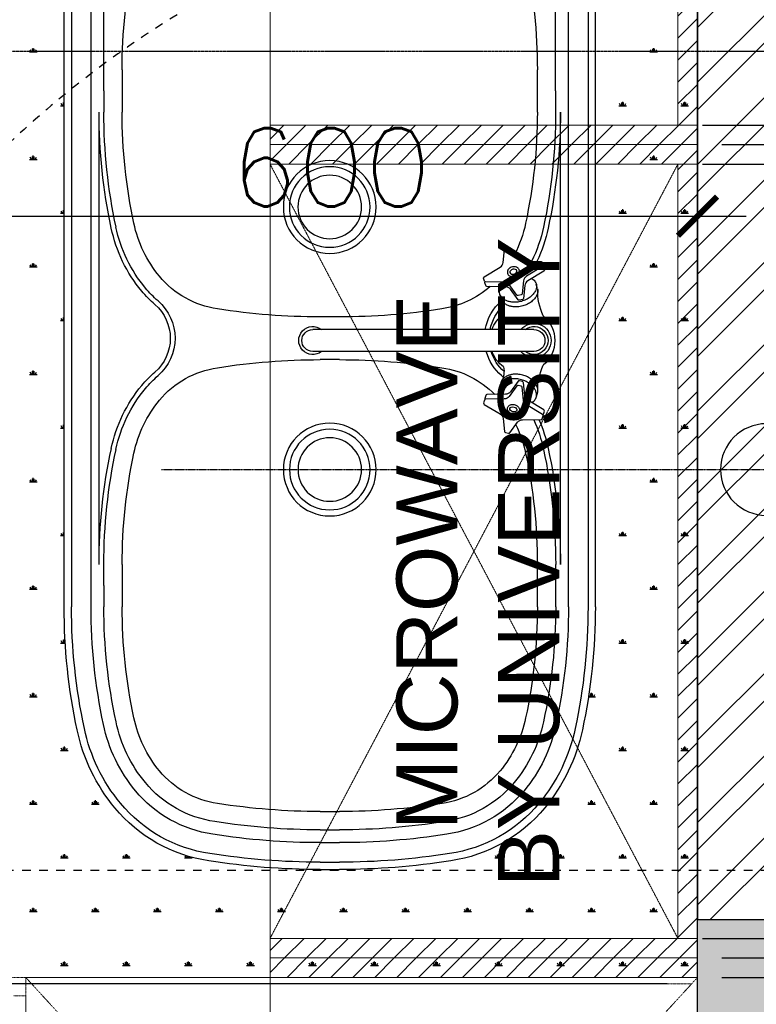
# Model space of a CAD drawing. Header units: millimetres. Extents: x -115474967 to 444143, y -74377 to 241828222.
# Tile 199 of 256: x -79289 to -78686, y 246475 to 247281. Entities that reach past the tile are written whole.
import ezdxf

# ---------------------------------------------------------------- set-up
doc = ezdxf.new("R2010")
doc.units = ezdxf.units.MM
doc.header["$MEASUREMENT"] = 0
for name, pattern in [('$0$DASHED2', [0.375, 0.25, -0.125]), ('CENTER2', [1.125, 0.75, -0.125, 0.125, -0.125]), ('Dashed', [280, 140, -140]), ('DASHED2', [0.375, 0.25, -0.125])]:
    doc.linetypes.add(name, pattern=pattern)
for name, color, linetype in [('00-2 Demolish', 5, 'Dashed'), ('00-2 Walls', 4, 'Continuous'), ('00-2 Walls Exist', 7, 'Continuous'), ('00-6 H-Brickwork', 9, 'Continuous'), ('DIMS-20', 9, 'Continuous'), ('EB Retained', 9, 'Continuous'), ('FITT-SANT', 5, 'Continuous'), ('JOIN-SEC.18', 9, 'Continuous'), ('Paving', 253, 'Continuous'), ('STRU-SLEEVE', 3, 'Continuous'), ('TEXT-20', 2, 'Continuous'), ('TEXT-REFN', 5, 'Continuous')]:
    doc.layers.add(name, color=color, linetype=linetype)
doc.layers.add('Lines', color=1, linetype='Continuous', lineweight=9)
doc.styles.add('DIMS', font='simplex.shx')
doc.styles.add('TEXT-20', font='arial.ttf', dxfattribs={"height": 40})
doc.dimstyles.new('DIM-20', dxfattribs={"dimscale": 4, "dimtxt": 10, "dimasz": 8, "dimexe": 10, "dimexo": 5, "dimgap": 4, "dimtad": 1, "dimdec": 0, "dimrnd": 5, "dimdsep": 46, "dimtxsty": 'DIMS', "dimblk": 'ARCHTICK', "dimcen": 25, "dimdle": 10, "dimclrd": 9, "dimclre": 9, "dimclrt": 4, "dimadec": 0, "dimazin": 0, "dimtfac": 1, "dimtdec": 0, "dimtmove": 2, "dimatfit": 2, "dimfxl": 1, "dimtolj": 1, "dimtzin": 0, "dimarcsym": 0})
pattern_1 = [(225, (-222232.57, 146332.552), (8.9802561, -8.9802561), [])]

# ---------------------------------------------------------------- blocks, each defined once
blk = doc.blocks.new('fridge')
at = {"layer": 'Paving', "color": 8, "linetype": 'DASHED2', "lineweight": 0, "ltscale": 0.05}
for p, q in [((43406, 48685.53), (43406, 48695.53)), ((43421, 48685.53), (42821, 48685.53)), ((42836, 48685.53), (43406, 48685.53)), ((43421, 48135.53), (43421, 48685.53)), ((42821, 48135.53), (43421, 48135.53))]:
    blk.add_line(p, q, dxfattribs=at)
blk = doc.blocks.new('_ArchTick')
at = {"color": 0, "linetype": 'ByBlock', "const_width": 0.15}
blk.add_lwpolyline([(-0.5, -0.5), (0.5, 0.5)], dxfattribs=at)
blk = doc.blocks.new('*D433')
at = {"layer": 'Defpoints', "color": 0, "transparency": 16777216}
for p in [(-78734.33, 248037.22), (-79334.33, 247437.22), (-78734.33, 247120.62)]:
    blk.add_point(p, dxfattribs=at)
at = {"layer": 'DIMS-20', "color": 9, "lineweight": -2, "transparency": 16777216}
for p, q in [((-78734.33, 248017.22), (-78734.33, 247080.62)), ((-79334.33, 247417.22), (-79334.33, 247080.62)), ((-79374.33, 247120.62), (-78694.33, 247120.62))]:
    blk.add_line(p, q, dxfattribs=at)
at = {"layer": 'DIMS-20', "color": 9, "lineweight": -2, "transparency": 16777216, "xscale": 32, "yscale": 32, "zscale": 32, "rotation": 180}
blk.add_blockref('_ArchTick', (-79334.33, 247120.62), dxfattribs=at)
at = {"layer": 'DIMS-20', "color": 9, "lineweight": -2, "transparency": 16777216, "xscale": 32, "yscale": 32, "zscale": 32}
blk.add_blockref('_ArchTick', (-78734.33, 247120.62), dxfattribs=at)
at = {"layer": 'DIMS-20', "color": 4, "transparency": 16777216, "insert": (-79034.33, 247160.62), "char_height": 64, "attachment_point": 5, "style": 'DIMS'}
blk.add_mtext('\\A1;600', dxfattribs=at)
blk = doc.blocks.new('B_cobra sink mixer plan')
at = {"layer": 'FITT-SANT', "color": 9}
for p, q in [((-42.41, 2.9), (-46.22, 1.88)), ((-9, 0), (-9, -181.14)), ((9, 0), (9, -181.14)), ((42.41, 2.9), (46.22, 1.88)), ((-34.35, -27.03), (-38.2, -28.06)), ((34.35, -27.03), (38.2, -28.06))]:
    blk.add_line(p, q, dxfattribs=at)
at = {"layer": 'FITT-SANT', "color": 9, "elevation": 0}
for points in [[(-60.83, 7.35, -0.206916), (-60.2, 7.84), (-57.81, 8.48, -0.336403), (-56.69, 8.03), (-48.89, -5.14, 0.236573), (-45.13, -7.56), (-34.51, -8.7, -0.309874), (-33.65, -9.44), (-32.97, -11.98, -0.309874), (-33.35, -13.04), (-41.97, -19.34, 0.236573), (-44.02, -23.32), (-44.19, -38.62, -0.336403), (-44.93, -39.57), (-47.33, -40.21, -0.206965), (-48.11, -40.1, -0.206965)], [(60.83, 7.35, 0.206916), (60.2, 7.84), (57.81, 8.48, 0.336403), (56.69, 8.03), (48.89, -5.14, -0.236573), (45.13, -7.56), (34.51, -8.7, 0.309874), (33.65, -9.44), (32.97, -11.98, 0.309874), (33.35, -13.04), (41.97, -19.34, -0.236573), (44.02, -23.32), (44.19, -38.62, 0.336403), (44.93, -39.57), (47.33, -40.21, 0.206965), (48.11, -40.1, 0.206965)]]:
    blk.add_lwpolyline(points, format="xyb", dxfattribs=at)
for points in [[(-75.29, -23.31), (-75.97, -20.78, -0.309874), (-75.59, -19.71), (-66.97, -13.41, 0.236573), (-64.92, -9.43), (-64.75, 5.87, -0.336403), (-64.01, 6.82), (-61.61, 7.46, -0.336403), (-60.49, 7.01), (-52.7, -6.16, 0.236573), (-48.93, -8.58), (-38.31, -9.72, -0.309874), (-37.46, -10.46), (-36.78, -12.99, -0.309874), (-37.15, -14.06), (-45.78, -20.36, 0.236573), (-47.83, -24.34), (-47.99, -39.64, -0.336403), (-48.74, -40.59), (-51.13, -41.23, -0.336403), (-52.25, -40.78), (-60.05, -27.61, 0.236573), (-63.81, -25.19), (-74.43, -24.05, -0.309874)], [(75.29, -23.31), (75.97, -20.78, 0.309874), (75.59, -19.71), (66.97, -13.41, -0.236573), (64.92, -9.43), (64.75, 5.87, 0.336403), (64.01, 6.82), (61.61, 7.46, 0.336403), (60.49, 7.01), (52.7, -6.16, -0.236573), (48.93, -8.58), (38.31, -9.72, 0.309874), (37.46, -10.46), (36.78, -12.99, 0.309874), (37.15, -14.06), (45.78, -20.36, -0.236573), (47.83, -24.34), (47.99, -39.64, 0.336403), (48.74, -40.59), (51.13, -41.23, 0.336403), (52.25, -40.78), (60.05, -27.61, -0.236573), (63.81, -25.19), (74.43, -24.05, 0.309874)]]:
    blk.add_lwpolyline(points, format="xyb", close=True, dxfattribs=at)
at = {"layer": 'FITT-SANT', "color": 9}
for centre, radius, start, end in [((0, -9.46), 26.5, 90, 139.94736), ((0, -9.46), 26.5, 40.05264, 90), ((0, 0), 14, 310.0052, 229.9948), ((0, 0), 11.5, 321.50005, 218.49995), ((0, 0), 9, 0, 180), ((-40.65, 50.43), 47.43, 268.48042, 295.42704), ((40.65, 50.43), 47.43, 244.57296, 271.51958), ((-60.18, 22.23), 38.12, 256.18722, 256.68561), ((60.18, 22.23), 38.12, 283.31439, 283.81278), ((-25.19, -42.81), 18.26, 78.3724, 120.25096), ((0, -9.46), 26.5, 215.7232, 250.14611), ((0, -9.46), 26.5, 289.85389, 324.2768), ((25.19, -42.81), 18.26, 59.74904, 101.6276), ((0, -181.14, 0), 11.5, 141.50005, 38.49995), ((0, -181.14, 0), 9, 180, 0)]:
    blk.add_arc(centre, radius, start, end, dxfattribs=at)
at = {"layer": 'FITT-SANT', "color": 9, "extrusion": (0, 0, -1)}
blk.add_ellipse((-56.37, -16.89), major_axis=(0.78, -2.9), ratio=0.666667, dxfattribs=at)
at = {"layer": 'FITT-SANT', "color": 9}
blk.add_ellipse((56.37, -16.89), major_axis=(-0.78, -2.9), ratio=0.666667, dxfattribs=at)
for points, knots in [([(-50.86, -1.82), (-50.79, -1.7), (-50.72, -1.59), (-50.25, -0.91), (-49.83, -0.41), (-48.95, 0.44), (-48.51, 0.79), (-47.6, 1.36), (-47.14, 1.58), (-46.19, 1.91), (-45.7, 2.02), (-44.67, 2.12), (-44.14, 2.12), (-42.84, 1.96), (-42.06, 1.76), (-40.41, 1.07), (-39.55, 0.59), (-37.84, -0.68), (-36.99, -1.47), (-35.39, -3.33), (-34.65, -4.39), (-33.36, -6.72), (-32.81, -7.98), (-31.96, -10.61), (-31.66, -11.98), (-31.32, -14.69), (-31.29, -16.04), (-31.47, -18.36), (-31.63, -19.36), (-32.09, -21.21), (-32.39, -22.08), (-33.18, -23.81), (-33.69, -24.63), (-34.78, -26), (-35.35, -26.55), (-36.53, -27.4), (-37.12, -27.71), (-37.89, -27.97), (-38.04, -28.02), (-38.2, -28.06), (-38.66, -28.19), (-39.13, -28.26), (-40.46, -28.32), (-41.38, -28.2), (-42.91, -27.72), (-43.48, -27.48), (-44.06, -27.18)], [2.505296, 2.505296, 2.505296, 2.505296, 2.538489, 2.538489, 2.719254, 2.719254, 2.900018, 2.900018, 3.084977, 3.084977, 3.269936, 3.269936, 3.454895, 3.454895, 3.693516, 3.693516, 3.932138, 3.932138, 4.170759, 4.170759, 4.409381, 4.409381, 4.648002, 4.648002, 4.886624, 4.886624, 5.125245, 5.125245, 5.318081, 5.318081, 5.510917, 5.510917, 5.748549, 5.748549, 5.986181, 5.986181, 6.223814, 6.223814, 6.283185, 6.283185, 6.283185, 6.459041, 6.459041, 6.755231, 6.755231, 6.919474, 6.919474, 6.919474, 6.919474]), ([(-42.42, 2.9), (-42.08, 2.99), (-41.74, 3.06), (-40.87, 3.14), (-40.34, 3.14), (-39.04, 2.98), (-38.25, 2.78), (-36.61, 2.09), (-35.75, 1.61), (-34.04, 0.34), (-33.18, -0.46), (-31.59, -2.31), (-30.85, -3.37), (-29.55, -5.7), (-29, -6.96), (-28.15, -9.59), (-27.85, -10.96), (-27.52, -13.67), (-27.49, -15.02), (-27.66, -17.34), (-27.82, -18.34), (-28.29, -20.19), (-28.59, -21.06), (-29.37, -22.79), (-29.88, -23.61), (-30.97, -24.98), (-31.55, -25.53), (-32.72, -26.38), (-33.32, -26.69), (-34.08, -26.95), (-34.23, -27), (-34.39, -27.04), (-34.67, -27.12), (-34.95, -27.17), (-35.23, -27.21)], [3.141323, 3.141323, 3.141323, 3.141323, 3.269936, 3.269936, 3.454895, 3.454895, 3.693516, 3.693516, 3.932138, 3.932138, 4.170759, 4.170759, 4.409381, 4.409381, 4.648002, 4.648002, 4.886624, 4.886624, 5.125245, 5.125245, 5.318081, 5.318081, 5.510917, 5.510917, 5.748549, 5.748549, 5.986181, 5.986181, 6.223814, 6.223814, 6.283185, 6.283185, 6.283185, 6.387949, 6.387949, 6.387949, 6.387949]), ([(42.42, 2.9), (42.08, 2.99), (41.74, 3.06), (40.87, 3.14), (40.34, 3.14), (39.04, 2.98), (38.25, 2.78), (36.61, 2.09), (35.75, 1.61), (34.04, 0.34), (33.18, -0.46), (31.59, -2.31), (30.85, -3.37), (29.55, -5.7), (29, -6.96), (28.15, -9.59), (27.85, -10.96), (27.52, -13.67), (27.49, -15.02), (27.66, -17.34), (27.82, -18.34), (28.29, -20.19), (28.59, -21.06), (29.37, -22.79), (29.88, -23.61), (30.97, -24.98), (31.55, -25.53), (32.72, -26.38), (33.32, -26.69), (34.08, -26.95), (34.23, -27), (34.39, -27.04), (34.67, -27.12), (34.95, -27.17), (35.23, -27.21)], [3.141323, 3.141323, 3.141323, 3.141323, 3.269936, 3.269936, 3.454895, 3.454895, 3.693516, 3.693516, 3.932138, 3.932138, 4.170759, 4.170759, 4.409381, 4.409381, 4.648002, 4.648002, 4.886624, 4.886624, 5.125245, 5.125245, 5.318081, 5.318081, 5.510917, 5.510917, 5.748549, 5.748549, 5.986181, 5.986181, 6.223814, 6.223814, 6.283185, 6.283185, 6.283185, 6.387949, 6.387949, 6.387949, 6.387949]), ([(50.86, -1.82), (50.79, -1.7), (50.72, -1.59), (50.25, -0.91), (49.83, -0.41), (48.95, 0.44), (48.51, 0.79), (47.6, 1.36), (47.14, 1.58), (46.19, 1.91), (45.7, 2.02), (44.67, 2.12), (44.14, 2.12), (42.84, 1.96), (42.06, 1.76), (40.41, 1.07), (39.55, 0.59), (37.84, -0.68), (36.99, -1.47), (35.39, -3.33), (34.65, -4.39), (33.36, -6.72), (32.81, -7.98), (31.96, -10.61), (31.66, -11.98), (31.32, -14.69), (31.29, -16.04), (31.47, -18.36), (31.63, -19.36), (32.09, -21.21), (32.39, -22.08), (33.18, -23.81), (33.69, -24.63), (34.78, -26), (35.35, -26.55), (36.53, -27.4), (37.12, -27.71), (37.89, -27.97), (38.04, -28.02), (38.2, -28.06), (38.66, -28.19), (39.13, -28.26), (40.46, -28.32), (41.38, -28.2), (42.91, -27.72), (43.48, -27.48), (44.06, -27.18)], [2.505296, 2.505296, 2.505296, 2.505296, 2.538489, 2.538489, 2.719254, 2.719254, 2.900018, 2.900018, 3.084977, 3.084977, 3.269936, 3.269936, 3.454895, 3.454895, 3.693516, 3.693516, 3.932138, 3.932138, 4.170759, 4.170759, 4.409381, 4.409381, 4.648002, 4.648002, 4.886624, 4.886624, 5.125245, 5.125245, 5.318081, 5.318081, 5.510917, 5.510917, 5.748549, 5.748549, 5.986181, 5.986181, 6.223814, 6.223814, 6.283185, 6.283185, 6.283185, 6.459041, 6.459041, 6.755231, 6.755231, 6.919474, 6.919474, 6.919474, 6.919474]), ([(-55.08, -21.71), (-55.4, -21.8), (-55.73, -21.84), (-56.37, -21.82), (-56.68, -21.76), (-57.28, -21.58), (-57.55, -21.46), (-58.34, -21), (-58.79, -20.58), (-59.52, -19.65), (-59.81, -19.13), (-60.24, -18.02), (-60.37, -17.44), (-60.48, -16.27), (-60.46, -15.67), (-60.2, -14.52), (-59.98, -13.95), (-59.39, -13.12), (-59.1, -12.82), (-58.41, -12.33), (-58.01, -12.14), (-57.17, -11.93), (-56.73, -11.92), (-55.91, -12.03), (-55.51, -12.16), (-54.81, -12.52), (-54.49, -12.74), (-53.92, -13.25), (-53.67, -13.53), (-52.96, -14.52), (-52.62, -15.32), (-52.26, -16.98), (-52.23, -17.85), (-52.52, -19.14), (-52.68, -19.59), (-53.16, -20.43), (-53.49, -20.82), (-54.25, -21.4), (-54.65, -21.6), (-55.08, -21.71)], [0, 0, 0, 0, 0.19707, 0.19707, 0.39414, 0.39414, 0.591209, 0.591209, 1.001417, 1.001417, 1.411625, 1.411625, 1.821832, 1.821832, 2.229571, 2.229571, 2.637309, 2.637309, 2.89699, 2.89699, 3.156671, 3.156671, 3.416351, 3.416351, 3.676032, 3.676032, 3.935712, 3.935712, 4.195393, 4.195393, 4.783811, 4.783811, 5.37223, 5.37223, 5.694818, 5.694818, 6.017407, 6.017407, 6.283185, 6.283185, 6.283185, 6.283185]), ([(55.08, -21.71), (55.4, -21.8), (55.73, -21.84), (56.37, -21.82), (56.68, -21.76), (57.28, -21.58), (57.55, -21.46), (58.34, -21), (58.79, -20.58), (59.52, -19.65), (59.81, -19.13), (60.24, -18.02), (60.37, -17.44), (60.48, -16.27), (60.46, -15.67), (60.2, -14.52), (59.98, -13.95), (59.39, -13.12), (59.1, -12.82), (58.41, -12.33), (58.01, -12.14), (57.17, -11.93), (56.73, -11.92), (55.91, -12.03), (55.51, -12.16), (54.81, -12.52), (54.49, -12.74), (53.92, -13.25), (53.67, -13.53), (52.96, -14.52), (52.62, -15.32), (52.26, -16.98), (52.23, -17.85), (52.52, -19.14), (52.68, -19.59), (53.16, -20.43), (53.49, -20.82), (54.25, -21.4), (54.65, -21.6), (55.08, -21.71)], [0, 0, 0, 0, 0.19707, 0.19707, 0.39414, 0.39414, 0.591209, 0.591209, 1.001417, 1.001417, 1.411625, 1.411625, 1.821832, 1.821832, 2.229571, 2.229571, 2.637309, 2.637309, 2.89699, 2.89699, 3.156671, 3.156671, 3.416351, 3.416351, 3.676032, 3.676032, 3.935712, 3.935712, 4.195393, 4.195393, 4.783811, 4.783811, 5.37223, 5.37223, 5.694818, 5.694818, 6.017407, 6.017407, 6.283185, 6.283185, 6.283185, 6.283185])]:
    blk.add_open_spline(points, degree=3, knots=knots, dxfattribs=at)
blk = doc.blocks.new('BF10C_SINK double end')
at = {"layer": 'FITT-SANT', "linetype": 'Continuous'}
for p, q in [((-112.3, -140), (692.29, -140)), ((692.29, -146), (-112.3, -146)), ((-112.3, -187.5), (-95, -187.5)), ((-95, -187.5), (-77.7, -187.5)), ((292.71, -187.5), (310, -187.5)), ((310, -187.5), (327.3, -187.5)), ((-327.5, -365.45), (-327.5, -349.55)), ((-321.5, -365.45), (-321.5, -349.55)), ((-280, -357.5), (-280, -349.55)), ((90, -349.55), (90, -357.5)), ((125, -349.55), (125, -365.45)), ((-280, -365.45), (-280, -357.5)), ((90, -357.5), (90, -365.45)), ((-95, -527.5), (-112.3, -527.5)), ((-77.7, -527.5), (-95, -527.5)), ((310, -527.5), (292.71, -527.5)), ((327.3, -527.5), (310, -527.5)), ((692.29, -569), (-112.3, -569)), ((-112.3, -575), (692.29, -575))]:
    blk.add_line(p, q, dxfattribs=at)
at = {"layer": 'FITT-SANT', "color": 9, "linetype": 'Continuous'}
for p, q in [((-112.3, -162), (692.29, -162)), ((-77.7, -168.58), (292.71, -168.58)), ((-112.3, -172.5), (-95, -172.5)), ((-95, -172.5), (-77.7, -172.5)), ((310, -172.5), (292.71, -172.5)), ((310, -172.5), (692.29, -172.5)), ((-305.5, -365.45), (-305.5, -349.55)), ((-295, -365.45), (-295, -349.55)), ((-95, -542.5), (-112.3, -542.5)), ((-95, -542.5), (-77.7, -542.5)), ((-77.7, -546.42), (292.71, -546.42)), ((310, -542.5), (292.71, -542.5)), ((310, -542.5), (692.29, -542.5)), ((-112.3, -553), (692.29, -553))]:
    blk.add_line(p, q, dxfattribs=at)
for centre, radius in [((0, -357.5), 38), ((215, -357.5), 38), ((0, -357.5), 33), ((215, -357.5), 33)]:
    blk.add_circle(centre, radius, dxfattribs=at)
at = {"layer": 'FITT-SANT', "linetype": 'Continuous'}
for centre in [(0, -357.5), (215, -357.5)]:
    blk.add_circle(centre, 26, dxfattribs=at)
for centre, radius, start, end in [((-112.3, -622.47), 482.47, 89.99971, 102.07105), ((-182.91, -295.02), 147.5, 101.84827, 129.6805), ((-112.3, -622.47), 476.47, 89.99971, 102.07246), ((-182.91, -295.02), 141.5, 101.84358, 129.67994), ((-198.24, -276.46), 123.42, 129.70652, 171.60178), ((-198.24, -276.46), 117.42, 129.70719, 171.61681), ((-112.3, -622.47), 434.97, 89.9997, 102.08408), ((-77.7, -622.47), 434.97, 77.91592, 90.0003), ((292.7, -622.47), 434.97, 89.9997, 102.08408), ((327.3, -622.47), 434.97, 77.91592, 90.0003), ((-182.91, -295.02), 100, 101.79913, 129.67416), ((-7.09, -295.02), 100, 64.03573, 78.20087), ((222.09, -295.02), 100, 101.79913, 117.37074), ((-7.09, -295.02), 100, 56.30235, 57.27534), ((-198.24, -276.46), 75.92, 129.71447, 171.7691), ((8.24, -276.46), 75.92, 8.2309, 45.41677), ((206.76, -276.46), 75.92, 138.60362, 171.7691), ((255.27, -349.52), 582.77, 171.00755, 180.00315), ((255.27, -349.52), 576.77, 171.00443, 180.00317), ((255.27, -349.52), 535.27, 170.97855, 180.00329), ((-445.27, -349.52), 535.27, 359.99671, 9.02145), ((660.27, -349.52), 535.27, 170.97855, 180.00329), ((255.27, -365.48), 582.77, 179.99685, 188.99245), ((255.27, -365.48), 576.77, 179.99683, 188.99557), ((255.27, -365.48), 535.27, 179.99671, 189.02145), ((-445.27, -365.48), 535.27, 350.97855, 0.00329), ((660.27, -365.48), 535.27, 179.99671, 189.02145), ((-198.24, -438.54), 75.92, 188.2309, 230.28553), ((8.24, -438.54), 75.92, 309.71447, 351.7691), ((206.76, -438.54), 75.92, 188.2309, 230.28553), ((-198.24, -438.54), 123.42, 188.39822, 230.29348), ((-198.24, -438.54), 117.42, 188.38319, 230.29281), ((-182.91, -419.98), 100, 230.32584, 258.20087), ((-7.09, -419.98), 100, 281.79913, 309.67416), ((222.09, -419.98), 100, 230.32584, 258.20087), ((-112.3, -92.53), 434.97, 257.91592, 270.0003), ((-77.7, -92.53), 434.97, 269.9997, 282.08408), ((292.7, -92.53), 434.97, 257.91592, 270.0003), ((327.3, -92.53), 434.97, 269.9997, 282.08408), ((-182.91, -419.98), 141.5, 230.32006, 258.15642), ((-182.91, -419.98), 147.5, 230.3195, 258.15173), ((-112.3, -92.53), 482.47, 257.92895, 270.00029), ((-112.3, -92.53), 476.47, 257.92754, 270.00029)]:
    blk.add_arc(centre, radius, start, end, dxfattribs=at)
at = {"layer": 'FITT-SANT', "color": 9, "linetype": 'Continuous'}
for centre, radius, start, end in [((-112.3, -622.47), 460.47, 89.99971, 102.07652), ((-77.7, -622.47), 453.89, 77.91592, 90.0003), ((292.7, -622.47), 453.89, 89.9997, 102.08408), ((-182.91, -295.02), 125.5, 101.82931, 129.6782), ((-112.3, -622.47), 449.97, 89.9997, 102.08408), ((-77.7, -622.47), 449.97, 77.91592, 90.0003), ((292.7, -622.47), 449.97, 89.9997, 102.08408), ((-182.91, -295.02), 115, 101.8182, 129.67677), ((-7.09, -295.02), 115, 65.3719, 78.20087), ((-7.09, -295.02), 118.92, 66.21012, 78.20087), ((222.09, -295.02), 118.92, 101.79913, 115.74471), ((222.09, -295.02), 115, 101.79913, 116.6638), ((-198.24, -276.46), 101.42, 129.70932, 171.66369), ((-7.09, -295.02), 115, 57.04147, 58.04282), ((-198.24, -276.46), 90.92, 129.71111, 171.7014), ((-7.09, -295.02), 115, 50.32584, 50.58001), ((8.24, -276.46), 94.84, 50.23264, 50.28553), ((8.24, -276.46), 90.92, 40.94934, 42.14322), ((107.5, -190.33), 40.5, 220.94934, 254.45874), ((107.5, -190.33), 36.58, 222.01365, 252.74383), ((107.5, -190.33), 36.58, 281.26971, 317.25954), ((107.5, -190.33), 40.5, 280.16667, 319.05066), ((206.76, -276.46), 90.92, 138.71305, 139.05066), ((255.27, -349.52), 560.77, 170.99543, 180.00322), ((255.27, -349.52), 550.27, 170.98891, 180.00325), ((255.27, -365.48), 560.77, 179.99678, 189.00457), ((255.27, -365.48), 550.27, 179.99675, 189.01109), ((-198.24, -438.54), 101.42, 188.33631, 230.29068), ((-198.24, -438.54), 90.92, 188.2986, 230.28889), ((107.5, -524.67), 40.5, 40.94934, 139.05066), ((107.5, -524.67), 36.58, 40.94934, 139.05066), ((8.24, -438.54), 90.92, 309.71447, 319.05066), ((206.76, -438.54), 90.92, 220.94934, 230.28553), ((8.24, -438.54), 94.84, 309.71447, 319.05066), ((206.76, -438.54), 94.84, 220.94934, 230.28553), ((-182.91, -419.98), 115, 230.32323, 258.1818), ((-7.09, -419.98), 115, 281.79913, 309.67416), ((-7.09, -419.98), 118.92, 281.79913, 309.67416), ((222.09, -419.98), 118.92, 230.32584, 258.20087), ((222.09, -419.98), 115, 230.32584, 258.20087), ((-182.91, -419.98), 125.5, 230.3218, 258.17069), ((-112.3, -92.53), 449.97, 257.92055, 270.0003), ((-77.7, -92.53), 449.97, 269.9997, 282.08408), ((-77.7, -92.53), 453.89, 269.9997, 282.08408), ((292.7, -92.53), 453.89, 257.91592, 270.0003), ((292.7, -92.53), 449.97, 257.91592, 270.0003), ((-112.3, -92.53), 460.47, 257.92348, 270.00029)]:
    blk.add_arc(centre, radius, start, end, dxfattribs=at)
at = {"layer": 'STRU-SLEEVE', "color": 9, "linetype": 'CENTER2'}
blk.add_line((0, -495.41), (0, 87.5), dxfattribs=at)
at = {"layer": 'STRU-SLEEVE'}
blk.add_circle((0, 0), 37.5, dxfattribs=at)
at = {"layer": 'FITT-SANT'}
blk.add_blockref('B_cobra sink mixer plan', (105.65, -190.25), dxfattribs=at)
blk = doc.blocks.new('*D509')
at = {"layer": 'Defpoints', "color": 0, "transparency": 16777216}
for p in [(-79488.23, 246492.1), (-78739.02, 246492.1), (-78734.33, 245297.22)]:
    blk.add_point(p, dxfattribs=at)
at = {"layer": 'DIMS-20', "color": 9, "lineweight": -2, "transparency": 16777216}
for p, q in [((-79488.23, 245257.22), (-79488.23, 246532.1)), ((-78759.02, 246492.1), (-79528.23, 246492.1)), ((-78754.33, 245297.22), (-79528.23, 245297.22))]:
    blk.add_line(p, q, dxfattribs=at)
at = {"layer": 'DIMS-20', "color": 9, "lineweight": -2, "transparency": 16777216, "xscale": 32, "yscale": 32, "zscale": 32}
for p, rotation in [((-79488.23, 246492.1), 90), ((-79488.23, 245297.22), 270)]:
    blk.add_blockref('_ArchTick', p, dxfattribs=dict(at, rotation=rotation))
at = {"layer": 'DIMS-20', "color": 4, "transparency": 16777216, "insert": (-79528.23, 245894.66), "char_height": 64, "attachment_point": 5, "rotation": 90, "style": 'DIMS'}
blk.add_mtext('\\A1;1200', dxfattribs=at)
blk = doc.blocks.new('*D475')
at = {"layer": 'Defpoints', "color": 0, "transparency": 16777216}
for p in [(-78734.33, 248021.22), (-78750.33, 247195.22), (-78367.14, 247195.22)]:
    blk.add_point(p, dxfattribs=at)
at = {"layer": 'DIMS-20', "color": 9, "lineweight": -2, "transparency": 16777216}
for p, q in [((-78367.14, 248061.22), (-78367.14, 247155.22)), ((-78714.33, 248021.22), (-78327.14, 248021.22)), ((-78730.33, 247195.22), (-78327.14, 247195.22))]:
    blk.add_line(p, q, dxfattribs=at)
at = {"layer": 'DIMS-20', "color": 9, "lineweight": -2, "transparency": 16777216, "xscale": 32, "yscale": 32, "zscale": 32}
for p, rotation in [((-78367.14, 248021.22), 90), ((-78367.14, 247195.22), 270)]:
    blk.add_blockref('_ArchTick', p, dxfattribs=dict(at, rotation=rotation))
at = {"layer": 'DIMS-20', "color": 1, "transparency": 16777216, "insert": (-78407.14, 247608.22), "char_height": 64, "attachment_point": 5, "rotation": 90, "style": 'DIMS'}
blk.add_mtext('\\A1;825', dxfattribs=at)
blk = doc.blocks.new('*D476')
at = {"layer": 'Defpoints', "color": 0, "transparency": 16777216}
for p in [(-78750.33, 247195.22), (-78734.33, 247179.22), (-78367.14, 247179.22)]:
    blk.add_point(p, dxfattribs=at)
at = {"layer": 'DIMS-20', "color": 9, "lineweight": -2, "transparency": 16777216}
for p, q in [((-78367.14, 247195.22), (-78367.14, 247227.22)), ((-78730.33, 247195.22), (-78327.14, 247195.22)), ((-78367.14, 247195.22), (-78367.14, 247179.22)), ((-78714.33, 247179.22), (-78327.14, 247179.22)), ((-78367.14, 247179.22), (-78367.14, 247147.22))]:
    blk.add_line(p, q, dxfattribs=at)
at = {"layer": 'DIMS-20', "color": 9, "lineweight": -2, "transparency": 16777216, "xscale": 32, "yscale": 32, "zscale": 32}
for p, rotation in [((-78367.14, 247195.22), 270), ((-78367.14, 247179.22), 90)]:
    blk.add_blockref('_ArchTick', p, dxfattribs=dict(at, rotation=rotation))
at = {"layer": 'DIMS-20', "color": 1, "transparency": 16777216, "insert": (-78219.14, 247187.22), "char_height": 64, "attachment_point": 5, "rotation": 90, "style": 'DIMS'}
blk.add_mtext('\\A1;15', dxfattribs=at)
blk = doc.blocks.new('*D477')
at = {"layer": 'Defpoints', "color": 0, "transparency": 16777216}
for p in [(-78734.33, 247179.22), (-78750.33, 247163.22), (-78367.14, 247163.22)]:
    blk.add_point(p, dxfattribs=at)
at = {"layer": 'DIMS-20', "color": 9, "lineweight": -2, "transparency": 16777216}
for p, q in [((-78367.14, 247219.22), (-78367.14, 247123.22)), ((-78714.33, 247179.22), (-78327.14, 247179.22)), ((-78730.33, 247163.22), (-78327.14, 247163.22))]:
    blk.add_line(p, q, dxfattribs=at)
at = {"layer": 'DIMS-20', "color": 9, "lineweight": -2, "transparency": 16777216, "xscale": 32, "yscale": 32, "zscale": 32}
for p, rotation in [((-78367.14, 247179.22), 90), ((-78367.14, 247163.22), 270)]:
    blk.add_blockref('_ArchTick', p, dxfattribs=dict(at, rotation=rotation))
at = {"layer": 'DIMS-20', "color": 1, "transparency": 16777216, "insert": (-78219.14, 247075.88), "char_height": 64, "attachment_point": 5, "rotation": 90, "style": 'DIMS'}
blk.add_mtext('\\A1;15', dxfattribs=at)
blk = doc.blocks.new('*D478')
at = {"layer": 'Defpoints', "color": 0, "transparency": 16777216}
for p in [(-78750.33, 247163.22), (-78750.33, 246529.22), (-78367.14, 246529.22)]:
    blk.add_point(p, dxfattribs=at)
at = {"layer": 'DIMS-20', "color": 9, "lineweight": -2, "transparency": 16777216}
for p, q in [((-78367.14, 247203.22), (-78367.14, 246489.22)), ((-78730.33, 247163.22), (-78327.14, 247163.22)), ((-78730.33, 246529.22), (-78327.14, 246529.22))]:
    blk.add_line(p, q, dxfattribs=at)
at = {"layer": 'DIMS-20', "color": 9, "lineweight": -2, "transparency": 16777216, "xscale": 32, "yscale": 32, "zscale": 32}
for p, rotation in [((-78367.14, 247163.22), 90), ((-78367.14, 246529.22), 270)]:
    blk.add_blockref('_ArchTick', p, dxfattribs=dict(at, rotation=rotation))
at = {"layer": 'DIMS-20', "color": 1, "transparency": 16777216, "insert": (-78407.14, 246846.22), "char_height": 64, "attachment_point": 5, "rotation": 90, "style": 'DIMS'}
blk.add_mtext('\\A1;635', dxfattribs=at)
blk = doc.blocks.new('*D479')
at = {"layer": 'Defpoints', "color": 0, "transparency": 16777216}
for p in [(-78750.33, 246529.22), (-78734.33, 246513.22), (-78367.14, 246513.22)]:
    blk.add_point(p, dxfattribs=at)
at = {"layer": 'DIMS-20', "color": 9, "lineweight": -2, "transparency": 16777216}
for p, q in [((-78367.14, 246529.22), (-78367.14, 246561.22)), ((-78730.33, 246529.22), (-78327.14, 246529.22)), ((-78367.14, 246529.22), (-78367.14, 246513.22)), ((-78714.33, 246513.22), (-78327.14, 246513.22)), ((-78367.14, 246513.22), (-78367.14, 246481.22))]:
    blk.add_line(p, q, dxfattribs=at)
at = {"layer": 'DIMS-20', "color": 9, "lineweight": -2, "transparency": 16777216, "xscale": 32, "yscale": 32, "zscale": 32}
for p, rotation in [((-78367.14, 246529.22), 270), ((-78367.14, 246513.22), 90)]:
    blk.add_blockref('_ArchTick', p, dxfattribs=dict(at, rotation=rotation))
at = {"layer": 'DIMS-20', "color": 1, "transparency": 16777216, "insert": (-78219.14, 246599.59), "char_height": 64, "attachment_point": 5, "rotation": 90, "style": 'DIMS'}
blk.add_mtext('\\A1;15', dxfattribs=at)
blk = doc.blocks.new('*D480')
at = {"layer": 'Defpoints', "color": 0, "transparency": 16777216}
for p in [(-78734.33, 246513.22), (-78734.33, 246497.22), (-78367.14, 246497.22)]:
    blk.add_point(p, dxfattribs=at)
at = {"layer": 'DIMS-20', "color": 9, "lineweight": -2, "transparency": 16777216}
for p, q in [((-78367.14, 246553.22), (-78367.14, 246457.22)), ((-78714.33, 246513.22), (-78327.14, 246513.22)), ((-78714.33, 246497.22), (-78327.14, 246497.22))]:
    blk.add_line(p, q, dxfattribs=at)
at = {"layer": 'DIMS-20', "color": 9, "lineweight": -2, "transparency": 16777216, "xscale": 32, "yscale": 32, "zscale": 32}
for p, rotation in [((-78367.14, 246513.22), 90), ((-78367.14, 246497.22), 270)]:
    blk.add_blockref('_ArchTick', p, dxfattribs=dict(at, rotation=rotation))
at = {"layer": 'DIMS-20', "color": 1, "transparency": 16777216, "insert": (-78219.14, 246406.93), "char_height": 64, "attachment_point": 5, "rotation": 90, "style": 'DIMS'}
blk.add_mtext('\\A1;15', dxfattribs=at)
blk = doc.blocks.new('*D447')
at = {"layer": 'Defpoints', "color": 0, "transparency": 16777216}
for p in [(-78734.33, 246497.22), (-78734.33, 245313.22), (-78367.14, 245313.22)]:
    blk.add_point(p, dxfattribs=at)
at = {"layer": 'DIMS-20', "color": 9, "lineweight": -2, "transparency": 16777216}
for p, q in [((-78367.14, 246537.22), (-78367.14, 245273.22)), ((-78714.33, 246497.22), (-78327.14, 246497.22)), ((-78714.33, 245313.22), (-78327.14, 245313.22))]:
    blk.add_line(p, q, dxfattribs=at)
at = {"layer": 'DIMS-20', "color": 9, "lineweight": -2, "transparency": 16777216, "xscale": 32, "yscale": 32, "zscale": 32}
for p, rotation in [((-78367.14, 246497.22), 90), ((-78367.14, 245313.22), 270)]:
    blk.add_blockref('_ArchTick', p, dxfattribs=dict(at, rotation=rotation))
at = {"layer": 'DIMS-20', "color": 1, "transparency": 16777216, "insert": (-78407.14, 245905.22), "char_height": 64, "attachment_point": 5, "rotation": 90, "style": 'DIMS'}
blk.add_mtext('\\A1;1185', dxfattribs=at)
blk = doc.blocks.new('*D725')
at = {"layer": 'Defpoints', "color": 0, "transparency": 16777216}
for p in [(-78734.34, 248826.95), (-79334.33, 246497.22), (-78734.33, 246497.22)]:
    blk.add_point(p, dxfattribs=at)
at = {"layer": 'DIMS-20', "color": 9, "lineweight": -2, "transparency": 16777216}
for p, q in [((-79334.33, 246517.22), (-79334.34, 248866.95)), ((-78734.33, 246517.22), (-78734.34, 248866.95)), ((-79374.34, 248826.95), (-78694.34, 248826.95))]:
    blk.add_line(p, q, dxfattribs=at)
at = {"layer": 'DIMS-20', "color": 9, "lineweight": -2, "transparency": 16777216, "xscale": 32, "yscale": 32, "zscale": 32}
for p, rotation in [((-79334.34, 248826.95), 180.0002622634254), ((-78734.34, 248826.95), 0.0002622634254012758)]:
    blk.add_blockref('_ArchTick', p, dxfattribs=dict(at, rotation=rotation))
at = {"layer": 'DIMS-20', "color": 1, "transparency": 16777216, "insert": (-79034.34, 248866.95), "char_height": 64, "attachment_point": 5, "rotation": 0.00026, "style": 'DIMS'}
blk.add_mtext('\\A1;600', dxfattribs=at)

msp = doc.modelspace()

# ---------------------------------------------------------------- hatches: boundary and pattern name
at = {"layer": '00-6 H-Brickwork'}
h = msp.add_hatch(dxfattribs=at)
h.set_pattern_fill('ANSI32', color=256, scale=5, angle=540, style=0)
h.set_pattern_definition([(225, (-142040.333, 189626.69), (33.67596, -33.67596), []), (225, (-142062.784, 189626.69), (33.67596, -33.67596), [])])
h.paths.add_polyline_path([(-78734.33313, 246544.71723), (-78504.33313, 246544.71723), (-78504.33313, 247444.71723), (-78734.33313, 247444.71723)])
at = {"layer": 'EB Retained', "lineweight": 0, "true_color": 0xbababa}
h = msp.add_hatch(color=9, dxfattribs=at)
h.dxf.hatch_style = 1
h.paths.add_polyline_path([(-78734.33313, 245297.21723), (-78504.33313, 245297.21723), (-78274.33313, 245297.21723), (-78274.33313, 245527.21723), (-78504.33313, 245527.21723), (-78504.33313, 246544.71723), (-78734.33313, 246544.71723)])
at = {"layer": 'JOIN-SEC.18', "linetype": 'Dashed'}
h = msp.add_hatch(dxfattribs=at)
h.set_pattern_fill('SWAMP', color=8, scale=2)
h.set_pattern_definition([(0, (-222232.57, 146332.552), (25.4, 43.99409), [6.35, -44.45]), (90, (-222229.395, 146332.552), (-25.4, 43.9940905), [3.175, -84.813181]), (90, (-222228.6, 146332.552), (-25.4, 43.9940905), [2.54, -85.448181]), (90, (-222230.188, 146332.552), (-25.4, 43.9940905), [2.54, -85.448181]), (60, (-222227.807, 146332.552), (-25.4, 43.99409), [2.032, -48.768]), (120, (-222230.982, 146332.552), (-50.8, 2e-08), [2.032, -48.768])])
h.paths.add_polyline_path([(-79211.88894, 247769.66428, -0.186305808), (-79134.52678, 247813.44718, -0.039257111), (-79043.43758, 247820.61365), (-79027.48191, 247820.61428, -0.039257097), (-78936.39217, 247813.45503, -0.186305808), (-78859.02655, 247769.67825, -0.120859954), (-78828.62291, 247706.31527, -0.052718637), (-78817.95107, 247605.41972), (-78817.92367, 246913.12257), (-78737.75418, 246913.12575), (-78734.33313, 248037.21723), (-79534.33313, 248037.24146), (-79534.33313, 247687.21723), (-79534.33313, 247437.21723), (-79334.33313, 247437.21723), (-79334.33313, 246497.21723), (-78739.01996, 246497.21723), (-78737.75418, 246913.12575), (-78817.92367, 246913.12257), (-78817.91922, 246800.82485, -0.052718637), (-78828.58307, 246699.92845, -0.120859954), (-78858.98169, 246636.56307, -0.186305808), (-78936.34385, 246592.78017, -0.039257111), (-79027.43306, 246585.6137), (-79043.38872, 246585.61307, -0.039257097), (-79134.47846, 246592.77232, -0.186305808), (-79211.84408, 246636.5491, -0.120859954), (-79242.24772, 246699.91208, -0.052718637), (-79252.91956, 246800.80763), (-79252.95141, 247605.4025, -0.052718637), (-79242.28756, 247706.2989, -0.120859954)])
at = {"layer": 'Paving', "linetype": 'DASHED2', "lineweight": 0, "ltscale": 0.05, "true_color": 0x939598}
h = msp.add_hatch(dxfattribs=at)
h.set_pattern_fill('ANSI31', color=252, scale=4, angle=180)
h.set_pattern_definition([(225, (-344015.862, 37018.486), (8.9802561, -8.9802561), [])])
edge = h.paths.add_edge_path()
edge.add_line((-80874.33291, 248021.21723), (-80482.33295, 248021.21723))
edge.add_line((-80482.33295, 248021.21723), (-80482.33295, 247687.21723))
edge.add_line((-80482.33295, 247687.21723), (-80466.33295, 247687.21723))
edge.add_line((-80466.33295, 247687.21723), (-80466.33295, 248021.21723))
edge.add_line((-80466.33295, 248021.21723), (-79084.33245, 248021.21723))
edge.add_line((-79084.33245, 248021.21723), (-79084.33245, 247687.21723))
edge.add_line((-79084.33245, 247687.21723), (-79068.33245, 247687.21723))
edge.add_line((-79068.33245, 247687.21723), (-79068.33245, 248037.21723))
edge.add_line((-79068.33245, 248037.21723), (-80526.6051, 248037.21723))
edge = h.paths.add_edge_path()
edge.add_line((-80461.99952, 248037.21723), (-82144.33313, 248037.21723))
edge.add_line((-82144.33313, 248037.21723), (-82144.33313, 246880.71617))
edge.add_line((-82144.33313, 246880.71617), (-82128.33313, 246880.71617))
edge.add_line((-82128.33313, 246880.71617), (-82128.33313, 248021.21723))
edge.add_line((-82128.33313, 248021.21723), (-81812.3337, 248021.21723))
edge.add_line((-81812.3337, 248021.21723), (-81796.3337, 248021.21723))
edge.add_line((-81796.3337, 248021.21723), (-80874.33291, 248021.21723))
h = msp.add_hatch(dxfattribs=at)
h.set_pattern_fill('ANSI31', color=252, scale=4, angle=180)
h.set_pattern_definition(pattern_1)
h.paths.add_polyline_path([(-78734.33313, 248021.21723), (-78750.33313, 248021.21723), (-78750.33313, 247195.21723), (-78734.33313, 247195.21723)])
h.paths.add_polyline_path([(-78734.33313, 247163.21998), (-78750.33313, 247163.21998), (-78750.33313, 246529.21723), (-78734.33313, 246529.21723)])
h = msp.add_hatch(dxfattribs=at)
h.set_pattern_fill('ANSI31', color=252, scale=4, angle=180)
h.set_pattern_definition(pattern_1)
h.paths.add_polyline_path([(-79084.33313, 246497.21998), (-79084.33313, 246513.21998), (-78734.33313, 246513.21998), (-78734.33313, 246497.21998)])
h.paths.add_polyline_path([(-79084.33313, 246529.21723), (-79084.33313, 246513.21723), (-78734.33313, 246513.21723), (-78734.33313, 246529.21723)])
h.paths.add_polyline_path([(-79084.33313, 247163.21998), (-79084.33313, 247179.21998), (-78734.33313, 247179.21998), (-78734.33313, 247163.21998)])
h.paths.add_polyline_path([(-79084.33313, 247195.21723), (-79084.33313, 247179.21723), (-78734.33313, 247179.21723), (-78734.33313, 247195.21723)])

# ---------------------------------------------------------------- linework, layer by layer
msp.add_line((-78734.33313, 245297.21723), (-78734.33313, 246544.71723))
at = {"layer": '00-2 Demolish', "ltscale": 0.05}
for p, q in [((-78734.33313, 246584.71723), (-79554.33313, 246584.71723)), ((-78619.33313, 246584.71723), (-78734.33313, 246584.71723)), ((-78734.33313, 246584.71723), (-78734.33313, 246544.71723)), ((-78734.33313, 246544.71723), (-78619.33313, 246544.71723))]:
    msp.add_line(p, q, dxfattribs=at)
msp.add_arc((-78734.33313, 246584.71723), 820, 90, 180, dxfattribs=at)
at = {"layer": '00-2 Walls'}
msp.add_lwpolyline([(-78734.33313, 246544.71723), (-78504.33313, 246544.71723), (-78504.33313, 247444.71723), (-78734.33313, 247444.71723)], close=True, dxfattribs=at)
at = {"layer": '00-2 Walls Exist'}
msp.add_line((-78734.33313, 246544.71723), (-78504.33313, 246544.71723), dxfattribs=at)
at = {"layer": 'Lines', "color": 1, "true_color": 0xff0000}
for p, q in [((-79084.33313, 247195.21723), (-79084.33313, 247687.21723)), ((-79084.33313, 247163.21998), (-79084.33313, 246529.21723)), ((-79084.33313, 246497.21723), (-79084.33313, 245313.21723))]:
    msp.add_line(p, q, dxfattribs=at)
for points in [[(-78734.33313, 248021.21723), (-78750.33313, 248021.21723), (-78750.33313, 247195.21723), (-78734.33313, 247195.21723)], [(-79084.33313, 247195.21723), (-79084.33313, 247179.21723), (-78734.33313, 247179.21723), (-78734.33313, 247195.21723)], [(-79084.33313, 247163.21998), (-79084.33313, 247179.21998), (-78734.33313, 247179.21998), (-78734.33313, 247163.21998)], [(-78734.33313, 247163.21998), (-78750.33313, 247163.21998), (-78750.33313, 246529.21723), (-78734.33313, 246529.21723)], [(-79084.33313, 246529.21723), (-79084.33313, 246513.21723), (-78734.33313, 246513.21723), (-78734.33313, 246529.21723)], [(-79084.33313, 246497.21998), (-79084.33313, 246513.21998), (-78734.33313, 246513.21998), (-78734.33313, 246497.21998)]]:
    msp.add_lwpolyline(points, close=True, dxfattribs=at)
at = {"layer": 'Lines', "color": 1, "linetype": '$0$DASHED2', "true_color": 0xff0000}
for points in [[(-79084.33313, 246529.21723), (-78750.33313, 247163.21998)], [(-79084.33313, 247163.21998), (-78750.33313, 246529.21723)]]:
    msp.add_lwpolyline(points, dxfattribs=at)
at = {"layer": 'Paving', "color": 8, "linetype": 'DASHED2', "lineweight": 0, "ltscale": 0.05}
for p, q in [((-79334.33313, 246497.21723), (-78734.33313, 246497.21723)), ((-78734.33313, 245897.21723), (-79284.33313, 246497.21723)), ((-78734.33313, 246497.21723), (-79284.33313, 245897.21723)), ((-79334.33313, 246492.10434), (-78739.01996, 246492.10434))]:
    msp.add_line(p, q, dxfattribs=at)
at = {"layer": 'TEXT-REFN', "linetype": 'CENTER2', "ltscale": 0.6}
msp.add_lwpolyline([(-82634.34254, 247255.57648), (-78160.1147, 247255.57648)], dxfattribs=at)

# ---------------------------------------------------------------- block references
at = {"layer": 'FITT-SANT', "xscale": -1, "rotation": 270.0022680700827}
msp.add_blockref('BF10C_SINK double end', (-78677.92384, 246913.12811), dxfattribs=at)
at = {"layer": 'Paving', "color": 8, "linetype": 'DASHED2', "lineweight": 0, "ltscale": 0.05, "rotation": 90}
msp.add_blockref('fridge', (-30598.8057, 203076.21723), dxfattribs=at)

# ---------------------------------------------------------------- texts
at = {"layer": 'TEXT-20', "color": 7, "linetype": 'Continuous', "insert": (-78980.87295, 246208.18431), "char_height": 50, "width": 1258.0720034, "attachment_point": 1, "rotation": 90, "style": 'TEXT-20'}
msp.add_mtext('\\pxqc;{\\C1;\\c255;MICROWAVE \\PBY UNIVERSITY}', dxfattribs=at)

# ---------------------------------------------------------------- dimensions: what is measured, and where the dimension line sits
at = {"layer": 'DIMS-20'}
dim = msp.add_aligned_dim(p1=(-79334.33313, 246497.21723), p2=(-78734.33313, 246497.21998), distance=2329.73271, dimstyle='DIM-20', override={"dimtxt": 16, "dimgap": 2, "dimclrt": 1}, dxfattribs=at)
dim.commit()
dim.dimension.update_dxf_attribs({"geometry": '*D725', "text_midpoint": (-79034.34398, 248866.95132)})
for base, p1, p2, picture, middle in [((-78367.14054, 247195.21723), (-78734.33313, 248021.21723), (-78750.33313, 247195.21723), '*D475', (-78407.14054, 247608.21723)), ((-78367.14054, 247179.21998), (-78750.33313, 247195.21723), (-78734.33313, 247179.21998), '*D476', (-78219.14054, 247187.2186)), ((-78367.14054, 246529.21723), (-78750.33313, 247163.21998), (-78750.33313, 246529.21723), '*D478', (-78407.14054, 246846.2186)), ((-78367.14054, 245313.21723), (-78734.33313, 246497.21998), (-78734.33313, 245313.21723), '*D447', (-78407.14054, 245905.2186))]:
    dim = msp.add_linear_dim(base=base, p1=p1, p2=p2, angle=90, dimstyle='DIM-20', override={"dimtxt": 16, "dimgap": 2, "dimclrt": 1}, dxfattribs=at)
    dim.commit()
    dim.dimension.update_dxf_attribs({"geometry": picture, "text_midpoint": middle})
dim = msp.add_linear_dim(base=(-78734.33313, 247120.62091), p1=(-79334.33313, 247437.21723), p2=(-78734.33313, 248037.21723), dimstyle='DIM-20', override={"dimtxt": 16, "dimgap": 2}, dxfattribs=at)
dim.commit()
dim.dimension.update_dxf_attribs({"geometry": '*D433', "text_midpoint": (-79034.33313, 247160.62091)})
for base, p1, p2, picture, middle in [((-78367.14054, 247163.21998), (-78734.33313, 247179.21998), (-78750.33313, 247163.21998), '*D477', (-78219.14054, 247075.87637)), ((-78367.14054, 246513.21998), (-78750.33313, 246529.21723), (-78734.33313, 246513.21998), '*D479', (-78219.14054, 246599.58683)), ((-78367.14054, 246497.21998), (-78734.33313, 246513.21998), (-78734.33313, 246497.21998), '*D480', (-78219.14054, 246406.93056))]:
    dim = msp.add_linear_dim(base=base, p1=p1, p2=p2, angle=90, dimstyle='DIM-20', override={"dimtxt": 16, "dimgap": 2, "dimclrt": 1}, dxfattribs=at)
    dim.commit()
    dim.dimension.update_dxf_attribs({"geometry": picture, "text_midpoint": middle, "dimtype": 160})
dim = msp.add_linear_dim(base=(-79488.22822, 246492.10434), p1=(-78734.33313, 245297.21723), p2=(-78739.01996, 246492.10434), angle=90, text='1200', dimstyle='DIM-20', override={"dimtxt": 16, "dimgap": 2}, dxfattribs=at)
dim.commit()
dim.dimension.update_dxf_attribs({"geometry": '*D509', "text_midpoint": (-79528.22822, 245894.66078)})

doc.saveas('drawing.dxf')
